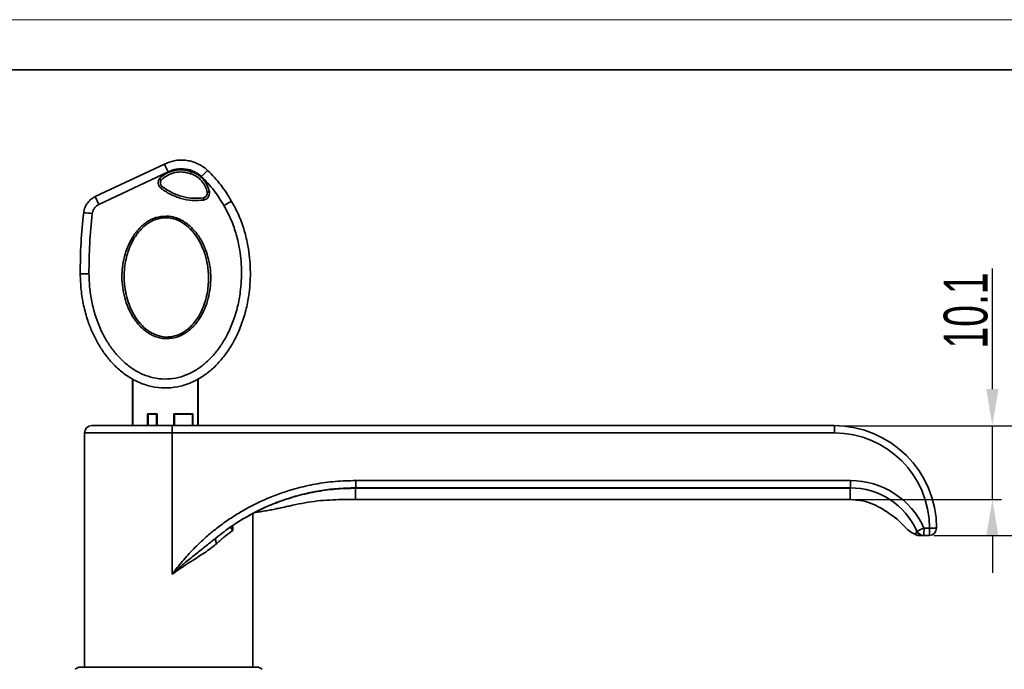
# Model space of a CAD drawing. Header units: millimetres. Extents: x 242 to 1877, y 992 to 1461.
# Tile 23 of 25: x 1610 to 1745, y 1191 to 1280. Entities that reach past the tile are written whole.
import ezdxf

# ---------------------------------------------------------------- set-up
doc = ezdxf.new("R2010")
doc.units = ezdxf.units.MM
for name, color, linetype, lineweight in [('尺寸线层', 3, 'Continuous', 18), ('粗实线层', 7, 'Continuous', 35), ('细实线层', 3, 'Continuous', 18)]:
    doc.layers.add(name, color=color, linetype=linetype, lineweight=lineweight)
doc.styles.add('标准', font='txt', dxfattribs={"width": 0.667})
doc.dimstyles.new('对齐', dxfattribs={"dimtxt": 3, "dimasz": 2.5, "dimexe": 1.25, "dimexo": 0.625, "dimtad": 1, "dimdsep": 46, "dimtxsty": '标准', "dimcen": 2.5, "dimclrd": 3, "dimclre": 3, "dimclrt": 3, "dimadec": 0, "dimazin": 0, "dimtfac": 1, "dimtmove": 0, "dimatfit": 3, "dimfxl": 1, "dimarcsym": 0})

# ---------------------------------------------------------------- blocks, each defined once
blk = doc.blocks.new('*D29')
at = {"layer": 'Defpoints', "color": 0, "transparency": 16777216}
for p in [(1721.29, 1224.05), (1742.92, 1224.05), (1723.49, 1213.95)]:
    blk.add_point(p, dxfattribs=at)
at = {"layer": '尺寸线层', "color": 3, "linetype": 'Continuous', "lineweight": -2, "transparency": 16777216}
for p, q in [((1742.92, 1229.05), (1742.92, 1245.52)), ((1721.91, 1224.05), (1744.17, 1224.05)), ((1742.92, 1213.95), (1742.92, 1224.05)), ((1724.11, 1213.95), (1744.17, 1213.95)), ((1742.92, 1208.95), (1742.92, 1203.95))]:
    blk.add_line(p, q, dxfattribs=at)
at = {"layer": '尺寸线层', "color": 3, "transparency": 16777216}
for points in [[(1742.09, 1229.05), (1743.76, 1229.05), (1742.92, 1224.05)], [(1742.09, 1208.95), (1743.76, 1208.95), (1742.92, 1213.95)]]:
    blk.add_solid(points, dxfattribs=at)
at = {"layer": '尺寸线层', "color": 3, "transparency": 16777216, "insert": (1739.3, 1239.79), "char_height": 6, "attachment_point": 5, "rotation": 90, "style": '标准'}
blk.add_mtext('10.1', dxfattribs=at)
blk = doc.blocks.new('*D30')
at = {"layer": 'Defpoints', "color": 0, "transparency": 16777216}
for p in [(1721.29, 1224.05), (1753.49, 1224.05), (1734.29, 1209.05)]:
    blk.add_point(p, dxfattribs=at)
at = {"layer": '尺寸线层', "color": 3, "linetype": 'Continuous', "lineweight": -2, "transparency": 16777216}
for p, q in [((1721.91, 1224.05), (1754.74, 1224.05)), ((1753.49, 1214.05), (1753.49, 1219.05)), ((1734.91, 1209.05), (1754.74, 1209.05))]:
    blk.add_line(p, q, dxfattribs=at)
at = {"layer": '尺寸线层', "color": 3, "transparency": 16777216}
for points in [[(1752.66, 1219.05), (1754.32, 1219.05), (1753.49, 1224.05)], [(1752.66, 1214.05), (1754.32, 1214.05), (1753.49, 1209.05)]]:
    blk.add_solid(points, dxfattribs=at)
at = {"layer": '尺寸线层', "color": 3, "transparency": 16777216, "insert": (1749.86, 1216.55), "char_height": 6, "attachment_point": 5, "rotation": 90, "style": '标准'}
blk.add_mtext('15', dxfattribs=at)

msp = doc.modelspace()

# ---------------------------------------------------------------- linework, layer by layer
at = {"layer": '粗实线层'}
for p, q in [((1620.267, 1255.354), (1629.709, 1259.788)), ((1620.768, 1254.287), (1630.225, 1258.727)), ((1620.267, 1255.354), (1620.768, 1254.287)), ((1625.34, 1224.204), (1625.34, 1230.445)), ((1625.39, 1224.204), (1625.39, 1230.421)), ((1634.29, 1230.439), (1634.29, 1224.204)), ((1634.34, 1224.204), (1634.34, 1230.467)), ((1628.74, 1225.654), (1627.39, 1225.654)), ((1627.41, 1225.614), (1627.39, 1225.654)), ((1627.39, 1225.654), (1627.43, 1225.634)), ((1627.39, 1225.654), (1627.39, 1224.054)), ((1627.43, 1225.634), (1628.699, 1225.634)), ((1627.44, 1224.054), (1627.44, 1225.4)), ((1627.49, 1225.419), (1627.49, 1224.054)), ((1628.64, 1224.054), (1628.64, 1225.419)), ((1628.69, 1225.4), (1628.69, 1224.054)), ((1628.699, 1225.634), (1628.74, 1225.654)), ((1628.74, 1225.654), (1628.719, 1225.614)), ((1628.74, 1224.054), (1628.74, 1225.654)), ((1633.59, 1225.654), (1630.99, 1225.654)), ((1630.99, 1225.654), (1631.03, 1225.634)), ((1631.01, 1225.614), (1630.99, 1225.654)), ((1630.99, 1225.654), (1630.99, 1224.054)), ((1631.03, 1225.634), (1633.569, 1225.634)), ((1631.04, 1224.054), (1631.04, 1225.4)), ((1631.09, 1224.054), (1631.09, 1225.419)), ((1633.54, 1225.529), (1633.54, 1224.054)), ((1633.569, 1225.634), (1633.59, 1225.654)), ((1633.59, 1224.054), (1633.59, 1225.654)), ((1630.75, 1224.054), (1619.79, 1224.054)), ((1625.34, 1224.204), (1625.39, 1224.204)), ((1625.418, 1224.054), (1625.39, 1224.204)), ((1721.29, 1224.054), (1630.75, 1224.054)), ((1634.29, 1224.204), (1634.261, 1224.054)), ((1634.29, 1224.204), (1634.34, 1224.204)), ((1618.79, 1223.054), (1618.79, 1191.154)), ((1630.794, 1223.054), (1618.79, 1223.054)), ((1630.794, 1203.749), (1630.794, 1223.054)), ((1721.333, 1223.054), (1630.794, 1223.054)), ((1655.893, 1216.554), (1723.533, 1216.554)), ((1655.849, 1215.554), (1723.49, 1215.554)), ((1655.849, 1215.504), (1723.49, 1215.495)), ((1723.49, 1213.954), (1655.855, 1213.954)), ((1641.79, 1191.154), (1641.79, 1211.999)), ((1639.056, 1210.407), (1639.056, 1209.721)), ((1638.763, 1210.209), (1638.205, 1209.81)), ((1733.312, 1208.999), (1733.714, 1209.044)), ((1733.527, 1209.054), (1734.29, 1209.054)), ((1733.527, 1209.054), (1733.665, 1209.054)), ((1733.571, 1210.054), (1734.333, 1210.054)), ((1733.617, 1209.054), (1733.717, 1209.052)), ((1733.717, 1209.05), (1733.695, 1209.042)), ((1733.717, 1209.052), (1733.717, 1209.05)), ((1733.722, 1209.054), (1733.767, 1209.054)), ((1734.333, 1210.054), (1735.29, 1210.054))]:
    msp.add_line(p, q, dxfattribs=at)
msp.add_lwpolyline([(1494.573, 1272.669), (1870.372, 1272.669), (1870.372, 996.769), (1494.573, 996.769)], close=True, dxfattribs=at)
at = {"layer": '粗实线层', "flags": 128}
for points in [[(1627.44, 1225.4), (1627.44, 1225.404), (1627.443, 1225.407), (1627.448, 1225.411), (1627.454, 1225.414), (1627.462, 1225.416), (1627.47, 1225.418), (1627.48, 1225.419), (1627.49, 1225.419)], [(1628.64, 1225.419), (1628.649, 1225.419), (1628.659, 1225.418), (1628.667, 1225.416), (1628.675, 1225.414), (1628.681, 1225.411), (1628.686, 1225.407), (1628.689, 1225.404), (1628.69, 1225.4)], [(1631.09, 1225.419), (1631.08, 1225.419), (1631.07, 1225.418), (1631.062, 1225.416), (1631.054, 1225.414), (1631.048, 1225.411), (1631.043, 1225.407), (1631.04, 1225.404), (1631.04, 1225.4)], [(1625.363, 1224.054), (1625.349, 1224.106), (1625.34, 1224.204)], [(1634.34, 1224.204), (1634.33, 1224.106), (1634.317, 1224.054)], [(1654.006, 1213.954), (1654.93, 1213.954), (1655.855, 1213.954)]]:
    msp.add_lwpolyline(points, dxfattribs=at)
at = {"layer": '粗实线层'}
for centre, radius, start, end in [((1617.169, 1233.173), 20.038, 82.28355, 85.6839), ((1627.535, 1225.508), 0.164, 129.99294, 140.00717), ((1628.594, 1225.508), 0.164, 39.99294, 50.00717), ((1631.135, 1225.508), 0.164, 129.99294, 140.00717), ((1619.79, 1223.054), 1, 90, 180), ((1625.063, 1223.303), 5.737, 357.50745, 7.51698), ((1715.602, 1223.304), 5.737, 357.50709, 7.51714), ((1721.29, 1210.054), 14, 0, 90), ((1721.333, 1210.054), 13, 0, 90), ((1717.802, 1216.304), 5.737, 352.48286, 2.49291), ((1723.533, 1205.554), 11, 24.14774, 90), ((1723.49, 1205.554), 10, 24.14774, 90), ((1727.322, 1223.341), 14.683, 291.12918, 295.18898), ((1733.527, 1210.054), 1, 204.14774, 270), ((1727.84, 1209.804), 5.737, 352.48286, 2.49291), ((1728.602, 1209.804), 5.737, 352.48286, 2.49291), ((1734.29, 1210.054), 1, 270, 0), ((1618.204, 1190.054), 1, 90, 135), ((1618.89, 1191.154), 0.1, 180, 270), ((1641.69, 1191.154), 0.1, 270, 0), ((1642.375, 1190.054), 1, 45, 90)]:
    msp.add_arc(centre, radius, start, end, dxfattribs=at)
for points, knots in [([(1629.709, 1259.788), (1630.152, 1259.967), (1631.069, 1260.34), (1632.352, 1260.377), (1633.395, 1260.191), (1634.186, 1259.911), (1634.953, 1259.503), (1635.4, 1259.124), (1635.626, 1258.932)], [0, 0, 0, 0, 0.2240833, 0.4651654, 0.592454, 0.7240231, 0.859872, 1, 1, 1, 1]), ([(1633.4, 1258.77), (1633.026, 1258.874), (1632.262, 1259.085), (1631.057, 1258.975), (1629.919, 1258.564), (1629.318, 1258.048), (1629.023, 1257.796)], [0, 0, 0, 0, 0.2448666, 0.5000084, 0.7551455, 1, 1, 1, 1]), ([(1629.709, 1259.788), (1629.715, 1259.776), (1629.727, 1259.752), (1629.81, 1259.582), (1629.907, 1259.382), (1630, 1259.191), (1630.108, 1258.969), (1630.186, 1258.809), (1630.225, 1258.727)], [0, 0, 0, 0, 0.2133194, 0.4506264, 0.5788824, 0.7131986, 0.853572, 1, 1, 1, 1]), ([(1630.225, 1258.727), (1630.598, 1258.877), (1631.361, 1259.184), (1632.619, 1259.179), (1633.83, 1258.833), (1634.477, 1258.327), (1634.793, 1258.079)], [0, 0, 0, 0, 0.2440939, 0.4999809, 0.755879, 1, 1, 1, 1]), ([(1633.305, 1258.482), (1633.305, 1258.483), (1633.305, 1258.487), (1633.315, 1258.518), (1633.331, 1258.568), (1633.35, 1258.624), (1633.374, 1258.693), (1633.391, 1258.744), (1633.4, 1258.77)], [0, 0, 0, 0, 0.1421264, 0.361611, 0.5018379, 0.6590409, 0.8276612, 1, 1, 1, 1]), ([(1635.873, 1255.981), (1635.789, 1256.291), (1635.616, 1256.922), (1635.048, 1257.74), (1634.303, 1258.402), (1633.697, 1258.649), (1633.4, 1258.77)], [0, 0, 0, 0, 0.2454984, 0.5000101, 0.7545162, 1, 1, 1, 1]), ([(1635.626, 1258.932), (1635.618, 1258.926), (1635.599, 1258.912), (1635.473, 1258.787), (1635.314, 1258.623), (1635.157, 1258.462), (1634.98, 1258.276), (1634.855, 1258.145), (1634.793, 1258.079)], [0, 0, 0, 0, 0.19070751, 0.43028674, 0.56645665, 0.70952732, 0.85550444, 1, 1, 1, 1]), ([(1629.023, 1257.796), (1628.972, 1257.696), (1628.866, 1257.489), (1628.854, 1257.132), (1628.953, 1256.789), (1629.105, 1256.614), (1629.179, 1256.529)], [0, 0, 0, 0, 0.2423497, 0.4999865, 0.7576313, 1, 1, 1, 1]), ([(1629.023, 1257.796), (1629.054, 1257.771), (1629.105, 1257.73), (1629.16, 1257.686), (1629.197, 1257.657), (1629.225, 1257.634), (1629.254, 1257.611), (1629.259, 1257.607), (1629.262, 1257.604)], [0, 0, 0, 0, 0.2496988, 0.4083624, 0.5000916, 0.636093, 0.7662481, 1, 1, 1, 1]), ([(1629.378, 1256.751), (1629.337, 1256.798), (1629.26, 1256.886), (1629.178, 1257.079), (1629.156, 1257.291), (1629.198, 1257.481), (1629.245, 1257.571), (1629.262, 1257.604)], [0, 0, 0, 0, 0.2003962, 0.3793819, 0.6716082, 0.8787044, 1, 1, 1, 1]), ([(1629.262, 1257.604), (1629.543, 1257.839), (1630.102, 1258.309), (1631.149, 1258.676), (1632.251, 1258.775), (1632.954, 1258.579), (1633.305, 1258.482)], [0, 0, 0, 0, 0.2504711, 0.4999903, 0.751223, 1, 1, 1, 1]), ([(1633.305, 1258.482), (1633.563, 1258.378), (1634.12, 1258.155), (1634.805, 1257.557), (1635.338, 1256.796), (1635.499, 1256.219), (1635.579, 1255.93)], [0, 0, 0, 0, 0.23263878, 0.49997655, 0.74998679, 1, 1, 1, 1]), ([(1634.793, 1258.079), (1635.377, 1257.476), (1636.545, 1256.271), (1637.419, 1254.838), (1637.857, 1254.122)], [0, 0, 0, 0, 0.4999976, 1, 1, 1, 1]), ([(1629.378, 1256.751), (1629.377, 1256.75), (1629.374, 1256.749), (1629.353, 1256.728), (1629.32, 1256.691), (1629.282, 1256.648), (1629.233, 1256.592), (1629.197, 1256.55), (1629.179, 1256.529)], [0, 0, 0, 0, 0.13162004, 0.34647996, 0.48728535, 0.64735963, 0.8210282, 1, 1, 1, 1]), ([(1629.179, 1256.529), (1629.605, 1256.23), (1630.467, 1255.625), (1631.957, 1255.065), (1633.521, 1254.771), (1634.571, 1254.841), (1635.091, 1254.876)], [0, 0, 0, 0, 0.247542, 0.5000143, 0.752479, 1, 1, 1, 1]), ([(1635.042, 1255.168), (1634.58, 1255.136), (1633.63, 1255.069), (1632.174, 1255.316), (1630.701, 1255.835), (1629.827, 1256.44), (1629.378, 1256.751)], [0, 0, 0, 0, 0.2296324, 0.4728467, 0.7296378, 1, 1, 1, 1]), ([(1618.677, 1253.154), (1618.727, 1253.403), (1618.825, 1253.89), (1619.2, 1254.521), (1619.68, 1255.028), (1620.075, 1255.247), (1620.267, 1255.354)], [0, 0, 0, 0, 0.2677297, 0.5236449, 0.7677376, 1, 1, 1, 1]), ([(1635.579, 1255.93), (1635.582, 1255.882), (1635.587, 1255.788), (1635.551, 1255.609), (1635.451, 1255.414), (1635.265, 1255.243), (1635.115, 1255.192), (1635.042, 1255.168)], [0, 0, 0, 0, 0.1403348, 0.2763892, 0.5345072, 0.7757183, 1, 1, 1, 1]), ([(1635.042, 1255.168), (1635.042, 1255.164), (1635.043, 1255.159), (1635.049, 1255.124), (1635.057, 1255.077), (1635.068, 1255.011), (1635.08, 1254.944), (1635.086, 1254.903), (1635.089, 1254.884), (1635.09, 1254.879), (1635.091, 1254.877), (1635.091, 1254.876)], [0, 0, 0, 0, 0.2268092, 0.3584254, 0.4997604, 0.7205248, 0.8741964, 0.9651757, 0.989303, 0.9963067, 1, 1, 1, 1]), ([(1635.873, 1255.981), (1635.876, 1255.861), (1635.882, 1255.612), (1635.716, 1255.263), (1635.442, 1254.991), (1635.205, 1254.914), (1635.091, 1254.876)], [0, 0, 0, 0, 0.2411702, 0.5000206, 0.7588583, 1, 1, 1, 1]), ([(1635.579, 1255.93), (1635.58, 1255.93), (1635.583, 1255.931), (1635.61, 1255.936), (1635.657, 1255.944), (1635.714, 1255.954), (1635.789, 1255.967), (1635.845, 1255.977), (1635.873, 1255.981)], [0, 0, 0, 0, 0.121063, 0.331458, 0.4730211, 0.6361295, 0.8148286, 1, 1, 1, 1]), ([(1618.21, 1244.773), (1618.235, 1244.052), (1618.285, 1242.613), (1618.64, 1240.48), (1619.161, 1238.563), (1619.814, 1236.87), (1620.548, 1235.396), (1621.432, 1233.992), (1622.483, 1232.686), (1623.706, 1231.507), (1625.109, 1230.503), (1626.683, 1229.733), (1628.394, 1229.264), (1630.176, 1229.149), (1631.938, 1229.401), (1633.606, 1229.99), (1635.119, 1230.857), (1636.458, 1231.934), (1637.614, 1233.169), (1638.602, 1234.517), (1639.52, 1236.109), (1640.317, 1237.95), (1640.94, 1240.031), (1641.395, 1242.51), (1641.546, 1245.389), (1641.258, 1248.266), (1640.671, 1250.726), (1639.947, 1252.786), (1639.252, 1254.064), (1638.904, 1254.704)], [0, 0, 0, 0, 0.0405918, 0.0810516, 0.1215298, 0.152268, 0.1831695, 0.2141284, 0.2455761, 0.2773771, 0.3095482, 0.3423583, 0.3755801, 0.408832, 0.4422333, 0.4751496, 0.5079343, 0.5399633, 0.5715817, 0.6029773, 0.6338773, 0.6749331, 0.7156776, 0.7559899, 0.8167296, 0.8774144, 0.9181903, 0.9589878, 1, 1, 1, 1]), ([(1637.857, 1254.122), (1638.179, 1253.531), (1638.828, 1252.341), (1639.507, 1250.411), (1640.061, 1248.093), (1640.333, 1245.38), (1640.191, 1242.664), (1639.761, 1240.326), (1639.177, 1238.377), (1638.43, 1236.656), (1637.583, 1235.188), (1636.671, 1233.945), (1635.628, 1232.834), (1634.423, 1231.867), (1633.097, 1231.106), (1631.641, 1230.593), (1630.124, 1230.375), (1628.592, 1230.475), (1627.105, 1230.878), (1625.73, 1231.551), (1624.472, 1232.446), (1623.375, 1233.502), (1622.408, 1234.702), (1621.595, 1235.989), (1620.908, 1237.366), (1620.299, 1238.944), (1619.807, 1240.748), (1619.471, 1242.757), (1619.424, 1244.119), (1619.401, 1244.8)], [0, 0, 0, 0, 0.0412581, 0.0831362, 0.1250932, 0.1874089, 0.2498182, 0.2913793, 0.333099, 0.3744451, 0.4062668, 0.4369613, 0.4689146, 0.4994952, 0.5314947, 0.5623029, 0.5937157, 0.6249355, 0.655827, 0.6877567, 0.7183462, 0.7503, 0.7809304, 0.8127225, 0.8435854, 0.8752786, 0.9164457, 0.9581792, 1, 1, 1, 1]), ([(1620.768, 1254.287), (1620.652, 1254.222), (1620.416, 1254.089), (1620.139, 1253.785), (1619.937, 1253.426), (1619.885, 1253.161), (1619.86, 1253.03)], [0, 0, 0, 0, 0.2459478, 0.4999849, 0.7540303, 1, 1, 1, 1]), ([(1638.904, 1254.704), (1638.889, 1254.698), (1638.865, 1254.689), (1638.732, 1254.618), (1638.579, 1254.534), (1638.375, 1254.419), (1638.12, 1254.274), (1637.949, 1254.175), (1637.857, 1254.122)], [0, 0, 0, 0, 0.24216, 0.3703077, 0.499604, 0.6847302, 0.8298452, 1, 1, 1, 1]), ([(1618.209, 1244.773), (1618.221, 1246.201), (1618.243, 1249.003), (1618.534, 1251.789), (1618.677, 1253.154)], [0, 0, 0, 0, 0.5099164, 1, 1, 1, 1]), ([(1619.401, 1244.8), (1619.411, 1246.175), (1619.432, 1248.926), (1619.717, 1251.662), (1619.86, 1253.03)], [0, 0, 0, 0, 0.500002, 1, 1, 1, 1]), ([(1629.963, 1252.684), (1630.2, 1252.669), (1630.677, 1252.639), (1631.368, 1252.448), (1632.028, 1252.163), (1632.636, 1251.79), (1633.2, 1251.342), (1633.704, 1250.84), (1634.161, 1250.285), (1634.696, 1249.501), (1635.241, 1248.44), (1635.705, 1247.097), (1635.989, 1245.701), (1636.083, 1244.279), (1635.999, 1242.855), (1635.731, 1241.445), (1635.287, 1240.09), (1634.748, 1239.024), (1634.222, 1238.245), (1633.765, 1237.691), (1633.257, 1237.194), (1632.688, 1236.755), (1632.072, 1236.397), (1631.188, 1236.042), (1630.233, 1235.899), (1629.283, 1235.992), (1628.593, 1236.174), (1627.933, 1236.458), (1627.325, 1236.827), (1626.762, 1237.273), (1626.259, 1237.774), (1625.804, 1238.33), (1625.276, 1239.108), (1624.73, 1240.171), (1624.27, 1241.521), (1623.982, 1242.926), (1623.876, 1244.345), (1623.953, 1245.762), (1624.22, 1247.16), (1624.669, 1248.51), (1625.207, 1249.578), (1625.739, 1250.365), (1626.197, 1250.921), (1626.703, 1251.42), (1627.271, 1251.862), (1627.885, 1252.22), (1628.769, 1252.592), (1629.484, 1252.647), (1629.963, 1252.684)], [0, 0, 0, 0, 0.0155838, 0.0314149, 0.0468561, 0.0628303, 0.0782177, 0.0941977, 0.1095793, 0.1254501, 0.1566543, 0.1877584, 0.2187905, 0.2501421, 0.2813247, 0.3124945, 0.3444006, 0.3748918, 0.3907918, 0.4061823, 0.4221068, 0.437478, 0.453365, 0.4688306, 0.5000823, 0.5156473, 0.5314371, 0.5468762, 0.5628064, 0.578137, 0.5940497, 0.6094517, 0.6253726, 0.6558971, 0.6877899, 0.7190196, 0.7500669, 0.7812348, 0.8122139, 0.8435177, 0.8746347, 0.8905726, 0.9060002, 0.9219527, 0.9373281, 0.9532217, 0.9686578, 1, 1, 1, 1]), ([(1629.96, 1252.462), (1629.96, 1252.462), (1629.962, 1252.462), (1629.97, 1252.462), (1630, 1252.461), (1630.115, 1252.457), (1630.366, 1252.439), (1630.79, 1252.372), (1631.368, 1252.206), (1632.07, 1251.881), (1632.85, 1251.341), (1633.646, 1250.55), (1634.4, 1249.495), (1635.05, 1248.176), (1635.539, 1246.607), (1635.792, 1244.804), (1635.727, 1242.814), (1635.35, 1241.083), (1634.799, 1239.694), (1634.221, 1238.657), (1633.463, 1237.692), (1632.502, 1236.866), (1631.628, 1236.437), (1630.998, 1236.265), (1630.671, 1236.202), (1630.337, 1236.167), (1629.659, 1236.15), (1628.633, 1236.343), (1627.414, 1237.004), (1626.397, 1237.951), (1625.592, 1239.076), (1624.979, 1240.315), (1624.656, 1241.295), (1624.492, 1241.961), (1624.42, 1242.295), (1624.359, 1242.631), (1624.318, 1242.897), (1624.279, 1243.2), (1624.245, 1243.523), (1624.218, 1243.938), (1624.197, 1244.645), (1624.245, 1245.605), (1624.436, 1246.749), (1624.666, 1247.584), (1624.869, 1248.161), (1625.017, 1248.529), (1625.161, 1248.853), (1625.3, 1249.133), (1625.428, 1249.373), (1625.759, 1249.949), (1626.164, 1250.51), (1626.66, 1251.027), (1626.895, 1251.247), (1627.133, 1251.446), (1627.398, 1251.645), (1627.68, 1251.83), (1627.969, 1251.99), (1628.218, 1252.107), (1628.424, 1252.19), (1628.566, 1252.24), (1628.645, 1252.266), (1628.674, 1252.275), (1628.685, 1252.278), (1628.692, 1252.281), (1628.698, 1252.282), (1628.706, 1252.285), (1628.717, 1252.288), (1628.737, 1252.294), (1628.756, 1252.3), (1628.783, 1252.307), (1628.871, 1252.332), (1629.037, 1252.373), (1629.223, 1252.408), (1629.375, 1252.429), (1629.489, 1252.443), (1629.655, 1252.457), (1629.805, 1252.463), (1629.918, 1252.462), (1629.948, 1252.462), (1629.956, 1252.462), (1629.959, 1252.462), (1629.96, 1252.462)], [0, 0, 0, 0, 0.0000157, 0.0001526, 0.0005452, 0.0020522, 0.0079718, 0.0177432, 0.0313087, 0.0488695, 0.0703179, 0.0957152, 0.1250832, 0.1584034, 0.1956526, 0.2368612, 0.2820597, 0.3308897, 0.3569334, 0.3838275, 0.4116747, 0.4402416, 0.4696505, 0.4771436, 0.4847386, 0.4923741, 0.500011, 0.5310078, 0.5621944, 0.5934867, 0.6250458, 0.6561648, 0.6874789, 0.6952514, 0.7030151, 0.7107766, 0.7185424, 0.7213866, 0.7316598, 0.7406693, 0.7498149, 0.7798819, 0.806128, 0.8288588, 0.8388547, 0.8478721, 0.8559242, 0.8630372, 0.869222, 0.874484, 0.9083682, 0.9160127, 0.9233434, 0.9303893, 0.9371442, 0.9459251, 0.9534174, 0.9596687, 0.9647014, 0.9685181, 0.9699835, 0.970386, 0.9705782, 0.9707381, 0.9708955, 0.9710302, 0.971268, 0.9716885, 0.9724658, 0.9726052, 0.9736315, 0.9786936, 0.9842712, 0.9865399, 0.9891529, 0.992112, 0.997896, 0.9994101, 0.9998208, 0.9999393, 1, 1, 1, 1]), ([(1618.209, 1244.773), (1618.225, 1244.775), (1618.25, 1244.779), (1618.398, 1244.784), (1618.552, 1244.788), (1618.742, 1244.792), (1619.019, 1244.797), (1619.25, 1244.799), (1619.401, 1244.8)], [0, 0, 0, 0, 0.23955993, 0.36842814, 0.50000274, 0.63157694, 0.760444, 1, 1, 1, 1]), ([(1627.44, 1225.4), (1627.439, 1225.439), (1627.439, 1225.512), (1627.419, 1225.581), (1627.41, 1225.614)], [0, 0, 0, 0, 0.5397599, 1, 1, 1, 1]), ([(1627.49, 1225.419), (1627.487, 1225.457), (1627.484, 1225.516), (1627.463, 1225.589), (1627.44, 1225.62), (1627.43, 1225.634)], [0, 0, 0, 0, 0.4999515, 0.7828852, 1, 1, 1, 1]), ([(1628.699, 1225.634), (1628.689, 1225.62), (1628.666, 1225.589), (1628.645, 1225.515), (1628.642, 1225.457), (1628.64, 1225.419)], [0, 0, 0, 0, 0.2176364, 0.5013814, 1, 1, 1, 1]), ([(1628.719, 1225.614), (1628.71, 1225.581), (1628.69, 1225.511), (1628.69, 1225.438), (1628.69, 1225.4)], [0, 0, 0, 0, 0.4709697, 1, 1, 1, 1]), ([(1631.04, 1225.4), (1631.039, 1225.439), (1631.039, 1225.512), (1631.019, 1225.581), (1631.01, 1225.614)], [0, 0, 0, 0, 0.5397599, 1, 1, 1, 1]), ([(1631.09, 1225.419), (1631.087, 1225.457), (1631.084, 1225.516), (1631.063, 1225.589), (1631.04, 1225.62), (1631.03, 1225.634)], [0, 0, 0, 0, 0.4999515, 0.7828852, 1, 1, 1, 1]), ([(1633.569, 1225.634), (1633.565, 1225.627), (1633.55, 1225.608), (1633.542, 1225.571), (1633.54, 1225.542), (1633.54, 1225.529)], [0, 0, 0, 0, 0.2115389, 0.649403, 1, 1, 1, 1]), ([(1630.794, 1203.749), (1631.018, 1204.051), (1631.465, 1204.655), (1632.177, 1205.528), (1632.917, 1206.376), (1633.688, 1207.196), (1634.624, 1208.122), (1635.742, 1209.132), (1637.117, 1210.243), (1638.612, 1211.314), (1640.84, 1212.711), (1643.841, 1214.213), (1647.264, 1215.394), (1650.363, 1216.096), (1653.098, 1216.48), (1654.956, 1216.529), (1655.893, 1216.554)], [0, 0, 0, 0, 0.03857095, 0.07705514, 0.11550351, 0.15396715, 0.19249708, 0.25053004, 0.30839518, 0.37383596, 0.43903513, 0.57804277, 0.71717457, 0.80942261, 0.90383543, 1, 1, 1, 1]), ([(1636.807, 1208.736), (1637.511, 1209.284), (1638.962, 1210.415), (1640.758, 1211.505), (1642.05, 1212.196), (1642.749, 1212.547), (1643.468, 1212.884), (1644.206, 1213.207), (1644.963, 1213.513), (1645.951, 1213.882), (1647.26, 1214.314), (1648.989, 1214.781), (1651.012, 1215.187), (1653.331, 1215.491), (1654.98, 1215.532), (1655.849, 1215.554)], [0, 0, 0, 0, 0.12968162, 0.26736453, 0.30476046, 0.34270583, 0.38120063, 0.42024488, 0.45983859, 0.49998176, 0.57353994, 0.66032275, 0.76032844, 0.87355496, 1, 1, 1, 1]), ([(1639.951, 1210.992), (1640.757, 1211.463), (1642.363, 1212.402), (1644.924, 1213.514), (1647.571, 1214.404), (1650.295, 1215.036), (1653.064, 1215.432), (1654.922, 1215.48), (1655.849, 1215.504)], [0, 0, 0, 0, 0.1671551, 0.3331553, 0.4994587, 0.6671175, 0.833791, 1, 1, 1, 1]), ([(1655.852, 1215.554), (1655.852, 1215.547), (1655.851, 1215.524), (1655.85, 1215.512), (1655.849, 1215.504)], [0, 0, 0, 0, 0.32922217, 1, 1, 1, 1]), ([(1655.855, 1213.954), (1655.855, 1213.989), (1655.855, 1214.058), (1655.853, 1214.588), (1655.85, 1215.196), (1655.849, 1215.504)], [0, 0, 0, 0, 0.3263447, 0.6579926, 1, 1, 1, 1]), ([(1723.49, 1215.495), (1723.49, 1215.233), (1723.49, 1214.724), (1723.49, 1214.258), (1723.49, 1213.998), (1723.49, 1213.968), (1723.49, 1213.954)], [0, 0, 0, 0, 0.2983985, 0.5790735, 0.7913436, 1, 1, 1, 1]), ([(1642.219, 1212.197), (1642.497, 1212.239), (1643.043, 1212.322), (1643.846, 1212.46), (1644.602, 1212.602), (1645.306, 1212.747), (1645.966, 1212.891), (1646.608, 1213.034), (1648.156, 1213.371), (1650.608, 1213.851), (1652.881, 1213.92), (1654.006, 1213.954)], [0, 0, 0, 0, 0.0706329, 0.1388361, 0.2046274, 0.2641644, 0.3192456, 0.3743297, 0.4294114, 0.7177086, 1, 1, 1, 1]), ([(1732.367, 1209.186), (1732.086, 1209.345), (1731.561, 1209.644), (1730.923, 1210.242), (1730.355, 1210.845), (1729.716, 1211.445), (1728.886, 1212.016), (1727.896, 1212.681), (1726.664, 1213.323), (1725.171, 1213.845), (1724.07, 1213.916), (1723.49, 1213.954)], [0, 0, 0, 0, 0.0934419, 0.1748641, 0.2527861, 0.334253, 0.4289198, 0.5450872, 0.6806183, 0.8318526, 1, 1, 1, 1]), ([(1639.349, 1210.606), (1639.342, 1210.601), (1639.317, 1210.585), (1639.334, 1210.596), (1639.398, 1210.639), (1639.507, 1210.71), (1639.642, 1210.797), (1639.793, 1210.894), (1639.898, 1210.96), (1639.951, 1210.992)], [0, 0, 0, 0, 0.0631798, 0.219673, 0.3762483, 0.5326499, 0.6887264, 0.8446481, 1, 1, 1, 1]), ([(1639.469, 1210.683), (1639.433, 1210.66), (1639.376, 1210.623), (1639.357, 1210.61), (1639.349, 1210.606)], [0, 0, 0, 0, 0.6267221, 1, 1, 1, 1]), ([(1639.056, 1209.721), (1638.709, 1209.465), (1638.013, 1208.952), (1637.251, 1208.293), (1636.869, 1207.963)], [0, 0, 0, 0, 0.4980854, 1, 1, 1, 1]), ([(1638.865, 1210.26), (1638.851, 1210.244), (1638.804, 1210.193), (1638.822, 1210.066), (1638.899, 1209.905), (1638.992, 1209.791), (1639.046, 1209.731), (1639.054, 1209.723), (1639.056, 1209.721), (1639.056, 1209.721)], [0, 0, 0, 0, 0.13396121, 0.43368528, 0.71596177, 0.96166359, 0.98902287, 0.99879026, 1, 1, 1, 1]), ([(1732.367, 1209.186), (1732.379, 1209.209), (1732.401, 1209.25), (1732.537, 1209.501), (1732.597, 1209.612)], [0, 0, 0, 0, 0.5571943, 1, 1, 1, 1]), ([(1733.312, 1209.035), (1733.163, 1209.023), (1732.837, 1208.997), (1732.532, 1209.119), (1732.367, 1209.186)], [0, 0, 0, 0, 0.4575943, 1, 1, 1, 1]), ([(1732.597, 1209.612), (1732.658, 1209.513), (1732.78, 1209.313), (1733.077, 1209.125), (1733.336, 1209.053), (1733.484, 1209.055), (1733.521, 1209.055)], [0, 0, 0, 0, 0.3034967, 0.6100216, 0.9022827, 1, 1, 1, 1]), ([(1630.794, 1203.749), (1631.066, 1204.007), (1631.706, 1204.616), (1632.855, 1205.6), (1634.189, 1206.676), (1635.554, 1207.729), (1636.403, 1208.411), (1636.807, 1208.736)], [0, 0, 0, 0, 0.1419514, 0.3345194, 0.5739102, 0.7971413, 1, 1, 1, 1]), ([(1636.869, 1207.963), (1636.659, 1207.784), (1636.197, 1207.391), (1635.412, 1206.829), (1634.544, 1206.255), (1633.586, 1205.647), (1632.612, 1205.024), (1631.653, 1204.383), (1631.074, 1203.955), (1630.794, 1203.749)], [0, 0, 0, 0, 0.1201222, 0.263495, 0.4082723, 0.5498767, 0.7210209, 0.8652702, 1, 1, 1, 1]), ([(1636.807, 1208.736), (1636.776, 1208.7), (1636.714, 1208.627), (1636.7, 1208.438), (1636.747, 1208.21), (1636.829, 1208.044), (1636.869, 1207.963)], [0, 0, 0, 0, 0.24429682, 0.49999835, 0.75570074, 1, 1, 1, 1]), ([(1630.29, 1191.054), (1629.815, 1191.054), (1628.85, 1191.054), (1627.404, 1191.054), (1626.081, 1191.054), (1624.905, 1191.054), (1623.531, 1191.054), (1622.28, 1191.054), (1621.203, 1191.054), (1620.496, 1191.054), (1619.896, 1191.054), (1619.36, 1191.054), (1618.935, 1191.054), (1618.655, 1191.054), (1618.621, 1191.054), (1618.604, 1191.054), (1618.604, 1191.054), (1618.604, 1191.054), (1618.604, 1191.054), (1618.47, 1191.054), (1618.337, 1191.054), (1618.204, 1191.054)], [0, 0, 0, 0, 0.0776369, 0.1576818, 0.2399935, 0.3043182, 0.3686717, 0.4999121, 0.5656055, 0.6313283, 0.695653, 0.7600065, 0.8422927, 0.9223437, 1, 1, 1, 1, 1, 1, 1.6160118, 1.6160118, 1.6160118, 1.6160118]), ([(1618.89, 1191.054), (1618.926, 1191.054), (1619.002, 1191.054), (1619.528, 1191.054), (1620.149, 1191.054), (1620.736, 1191.054), (1621.425, 1191.054), (1622.476, 1191.054), (1623.696, 1191.054), (1625.037, 1191.054), (1626.407, 1191.054), (1628.162, 1191.054), (1630.29, 1191.054), (1632.417, 1191.054), (1634.172, 1191.054), (1635.543, 1191.054), (1636.545, 1191.054), (1637.49, 1191.054), (1638.655, 1191.054), (1639.646, 1191.054), (1640.43, 1191.054), (1641.051, 1191.054), (1641.577, 1191.054), (1641.653, 1191.054), (1641.69, 1191.054)], [0, 0, 0, 0, 0.0582285, 0.1199449, 0.1521347, 0.1843097, 0.2171843, 0.250044, 0.3156903, 0.3478801, 0.3800551, 0.4417715, 0.5, 0.5582285, 0.6199449, 0.6521347, 0.6843097, 0.7171843, 0.750044, 0.8156903, 0.8478801, 0.8800551, 0.9417715, 1, 1, 1, 1]), ([(1642.375, 1191.054), (1642.242, 1191.054), (1642.109, 1191.054), (1641.975, 1191.054), (1641.975, 1191.054), (1641.975, 1191.054), (1641.975, 1191.054), (1641.959, 1191.054), (1641.925, 1191.054), (1641.644, 1191.054), (1641.219, 1191.054), (1640.683, 1191.054), (1639.881, 1191.054), (1638.865, 1191.054), (1637.671, 1191.054), (1636.702, 1191.054), (1635.674, 1191.054), (1634.498, 1191.054), (1633.176, 1191.054), (1631.729, 1191.054), (1630.765, 1191.054), (1630.29, 1191.054)], [-0.6151409, -0.6151409, -0.6151409, -0.6151409, 0, 0, 0, 0, 0, 0, 0.0776305, 0.1576818, 0.2399935, 0.3043183, 0.3686717, 0.4999121, 0.5656055, 0.6313283, 0.695653, 0.7600064, 0.8422927, 0.9223502, 1, 1, 1, 1])]:
    msp.add_open_spline(points, degree=3, knots=knots, dxfattribs=at)
for points in [[(1635.626, 1258.932), (1636.251, 1258.288), (1637.5, 1257), (1638.436, 1255.47), (1638.904, 1254.704)], [(1655.893, 1216.554), (1655.892, 1216.423), (1655.891, 1216.161), (1655.881, 1215.83), (1655.866, 1215.599), (1655.855, 1215.569), (1655.849, 1215.554)]]:
    msp.add_open_spline(points, degree=3, dxfattribs=at)
at = {"layer": '细实线层'}
msp.add_lwpolyline([(1470.14, 1279.523), (1877.225, 1279.523), (1877.225, 991.684), (1470.14, 991.684)], close=True, dxfattribs=at)

# ---------------------------------------------------------------- dimensions: what is measured, and where the dimension line sits
at = {"layer": '尺寸线层'}
for base, p1, angle, picture, middle in [((1742.924, 1224.054), (1723.49, 1213.954), 270, '*D29', (1739.299, 1239.788)), ((1753.489, 1224.054), (1734.29, 1209.054), 90, '*D30', (1749.864, 1216.554))]:
    dim = msp.add_linear_dim(base=base, p1=p1, p2=(1721.29, 1224.054), angle=angle, dimstyle='对齐', override={"dimtxt": 6, "dimasz": 5, "dimarcsym": 1}, dxfattribs=at)
    dim.commit()
    dim.dimension.update_dxf_attribs({"geometry": picture, "text_midpoint": middle})

doc.saveas('drawing.dxf')
